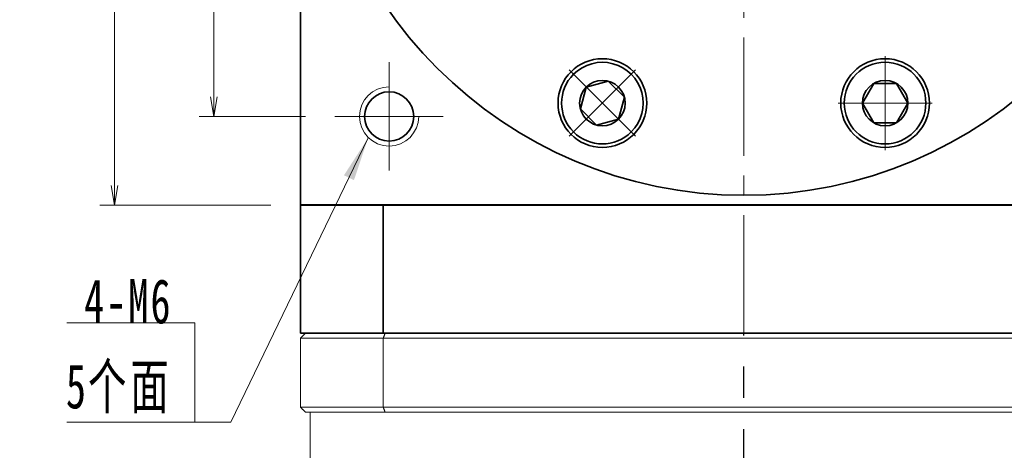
# Model space of a CAD drawing. Header units: millimetres. Extents: x -3 to 668, y 0 to 459.
# Tile 6 of 9: x 330 to 430, y 280 to 324. Entities that reach past the tile are written whole.
import ezdxf

# ---------------------------------------------------------------- set-up
doc = ezdxf.new("R2010")
doc.units = ezdxf.units.MM
doc.set_wipeout_variables(frame=1)
doc.linetypes.add('CENTER2', pattern=[28.575, 19.05, -3.175, 3.175, -3.175])
doc.linetypes.add('点画线', pattern=[18, 12, -2, 2, -2])
doc.layers.add('3中心线层', color=1, linetype='CENTER2')
for name, color, linetype, lineweight in [('EB0', 7, 'Continuous', 35), ('中心线层', 1, '点画线', 18), ('尺寸线层', 3, 'Continuous', 18), ('粗实线', 7, 'Continuous', 40), ('粗实线层', 7, 'Continuous', 35)]:
    doc.layers.add(name, color=color, linetype=linetype, lineweight=lineweight)
doc.styles.add('宋体', font='SimSun.ttf', dxfattribs={"width": 0.8})
doc.styles.add('标准', font='txt', dxfattribs={"width": 0.667})
doc.dimstyles.new('A水平标注$0', dxfattribs={"dimtxt": 3.5, "dimasz": 2, "dimexe": 1.5, "dimexo": 3, "dimgap": 1.1, "dimtad": 1, "dimtoh": 1, "dimdec": 4, "dimdsep": 46, "dimtxsty": '宋体', "dimblk": 'OPEN', "dimcen": 3, "dimclrd": 3, "dimclre": 3, "dimclrt": 6, "dimadec": 0, "dimazin": 0, "dimtm": 1e-09, "dimtfac": 1, "dimtdec": 4, "dimtix": 1, "dimtmove": 0, "dimatfit": 3, "dimldrblk": 'OPEN', "dimfxl": 0, "dimlwd": 13, "dimlwe": 13, "dimarcsym": 0})

# ---------------------------------------------------------------- blocks, each defined once
blk = doc.blocks.new('_Open')
at = {"color": 0, "linetype": 'ByBlock', "lineweight": -2}
for p, q in [((-1, 0.167), (0, 0)), ((-1, -0.167), (0, 0)), ((0, 0), (-1, 0))]:
    blk.add_line(p, q, dxfattribs=at)
blk = doc.blocks.new('*D24')
at = {"layer": 'Defpoints', "color": 0, "transparency": 16777216}
for p in [(350.311, 350.05), (349.399, 314.05), (361.703, 314.05)]:
    blk.add_point(p, dxfattribs=at)
at = {"layer": '尺寸线层', "color": 3, "lineweight": 13, "transparency": 16777216}
for p, q in [((347.311, 350.05), (347.899, 350.05)), ((349.399, 348.05), (349.399, 316.05)), ((358.703, 314.05), (347.899, 314.05))]:
    blk.add_line(p, q, dxfattribs=at)
at = {"layer": '尺寸线层', "color": 3, "lineweight": 13, "transparency": 16777216, "xscale": 2, "yscale": 2, "zscale": 2}
for p, rotation in [((349.399, 350.05), 90), ((349.399, 314.05), 270)]:
    blk.add_blockref('_Open', p, dxfattribs=dict(at, rotation=rotation))
at = {"layer": '尺寸线层', "color": 6, "transparency": 16777216, "insert": (346.1, 332.05), "char_height": 4.5, "attachment_point": 5, "rotation": 90, "style": '宋体', "bg_fill": 3, "box_fill_scale": 1.1, "bg_fill_color": 257, "bg_fill_transparency": 0}
blk.add_mtext('36', dxfattribs=at)
blk = doc.blocks.new('*X9')
at = {"layer": '尺寸线层', "linetype": 'Continuous'}
blk.add_hatch(color=0, dxfattribs=at).paths.add_polyline_path([(17.617, 28.857), (16.166, 24.56), (15.153, 25.05)], flags=0)
at = {"layer": '尺寸线层', "color": 0, "linetype": 'Continuous'}
blk.add_line((17.617, 28.857), (3.674, 0), dxfattribs=at)
at = {"layer": '尺寸线层', "color": 0}
for p, q in [((0, 10.089), (-12.975, 10.089)), ((0, 0), (0, 10.089)), ((0, 0), (-12.975, 0)), ((3.674, 0), (0, 0))]:
    blk.add_line(p, q, dxfattribs=at)
at = {"layer": '尺寸线层', "color": 0, "insert": (-2.25, 0.9), "char_height": 4.5, "width": 19.97539, "attachment_point": 9, "line_spacing_factor": 1.15057, "style": '标准'}
blk.add_mtext('\\T1.1;4-M6\\P5个面', dxfattribs=at)
blk = doc.blocks.new('*X10')
at = {"layer": '中心线层', "linetype": '点画线', "lineweight": 18}
for p, q in [((0, -4.765), (0, 4.765)), ((-4.765, 0), (4.765, 0))]:
    blk.add_line(p, q, dxfattribs=at)
at = {"layer": '粗实线层'}
for p, q in [((-2.309, 0), (-1.155, 2)), ((-1.155, 2), (1.155, 2)), ((2.309, 0), (1.155, 2)), ((2.309, 0), (1.155, 2)), ((-2.309, 0), (-1.155, -2)), ((2.309, 0), (1.155, -2)), ((-1.155, -2), (1.155, -2))]:
    blk.add_line(p, q, dxfattribs=at)
blk.add_circle((0, 0), 2.309, dxfattribs=at)
for start, end in [(0, 180), (180, 360)]:
    blk.add_arc((0, 0), 4.14, start, end, dxfattribs=at)
blk = doc.blocks.new('*D27')
at = {"layer": 'Defpoints', "color": 0, "transparency": 16777216}
for p in [(358.203, 395.05), (339.323, 305.05), (358.203, 305.05)]:
    blk.add_point(p, dxfattribs=at)
at = {"layer": '尺寸线层', "color": 3, "lineweight": 13, "transparency": 16777216}
for p, q in [((355.203, 395.05), (337.823, 395.05)), ((339.323, 393.05), (339.323, 307.05)), ((355.203, 305.05), (337.823, 305.05))]:
    blk.add_line(p, q, dxfattribs=at)
at = {"layer": '尺寸线层', "color": 3, "lineweight": 13, "transparency": 16777216, "xscale": 2, "yscale": 2, "zscale": 2}
for p, rotation in [((339.323, 395.05), 90), ((339.323, 305.05), 270)]:
    blk.add_blockref('_Open', p, dxfattribs=dict(at, rotation=rotation))
at = {"layer": '尺寸线层', "color": 6, "transparency": 16777216, "insert": (336.023, 350.05), "char_height": 4.5, "attachment_point": 5, "rotation": 90, "style": '宋体', "bg_fill": 3, "box_fill_scale": 1.1, "bg_fill_color": 257, "bg_fill_transparency": 0}
blk.add_mtext('90', dxfattribs=at)

msp = doc.modelspace()

# ---------------------------------------------------------------- linework, layer by layer
at = {"color": 7, "linetype": 'Continuous', "lineweight": 15}
for p, q in [((366.787, 292.05), (358.701, 292.05)), ((439.615, 292.05), (366.787, 292.05)), ((358.201, 291.55), (366.609, 291.55)), ((358.201, 284.55), (358.201, 291.55)), ((366.609, 291.55), (439.793, 291.55)), ((366.609, 291.55), (366.609, 284.55)), ((366.609, 284.55), (358.201, 284.55)), ((358.701, 284.05), (366.787, 284.05)), ((439.793, 284.55), (366.609, 284.55)), ((366.787, 284.05), (439.615, 284.05))]:
    msp.add_line(p, q, dxfattribs=at)
for points in [[(358.701, 292.05), (358.201, 291.55)], [(366.787, 292.05), (366.609, 291.55)], [(358.201, 284.55), (358.701, 284.05)], [(359.201, 258.05), (359.201, 284.05)], [(366.609, 284.55), (366.787, 284.05)]]:
    msp.add_open_spline(points, degree=1, dxfattribs=at)
at = {"layer": '3中心线层'}
msp.add_line((403.205, 177.537), (403.203, 292.05), dxfattribs=at)
at = {"layer": 'EB0'}
msp.add_line((448.203, 292.05), (358.203, 292.05), dxfattribs=at)
msp.add_line((448.203, 292.05), (358.203, 292.05), dxfattribs=at)
at = {"layer": '中心线层'}
for p, q in [((403.203, 292.05), (403.203, 398.05)), ((367.203, 308.55), (367.203, 319.55)), ((372.703, 314.05), (361.703, 314.05))]:
    msp.add_line(p, q, dxfattribs=at)
at = {"layer": '粗实线', "lineweight": 40}
msp.add_line((448.203, 305.05), (358.203, 305.05), dxfattribs=at)
at = {"layer": '粗实线层'}
for p, q in [((358.203, 305.05), (358.203, 395.05)), ((366.61, 292.05), (366.61, 305.05)), ((358.203, 292.05), (448.203, 292.05)), ((358.203, 292.05), (448.203, 292.05))]:
    msp.add_line(p, q, dxfattribs=at)
for centre, radius in [((388.852, 315.405), 4.5), ((417.553, 315.405), 4.5), ((367.203, 314.05), 2.5)]:
    msp.add_circle(centre, radius, dxfattribs=at)
at = {"layer": '粗实线层', "lineweight": 18}
msp.add_arc((367.203, 314.05), 3, 90, 360, dxfattribs=at)

# ---------------------------------------------------------------- block references
at = {"layer": '尺寸线层'}
msp.add_blockref('*X9', (347.464, 283.032), dxfattribs=at)

# ---------------------------------------------------------------- next in the draw order: dimensions: what is measured, and where the dimension line sits
dim = msp.add_linear_dim(base=(349.399, 314.05), p1=(350.311, 350.05), p2=(361.703, 314.05), angle=270, dimstyle='A水平标注$0', override={"dimtxt": 4.5, "dimdec": 1, "dimpost": '<>', "dimblk": 'Open', "dimtvp": 0.1, "dimtfill": 1, "dimtfillclr": 256}, dxfattribs=at)
dim.commit()
dim.dimension.update_dxf_attribs({"geometry": '*D24', "text_midpoint": (346.1, 332.05)})

# ---------------------------------------------------------------- next in the draw order: linework, layer by layer
at = {"layer": '粗实线层'}
msp.add_circle((403.203, 350.05), 44, dxfattribs=at)

# ---------------------------------------------------------------- next in the draw order: dimensions: what is measured, and where the dimension line sits
at = {"layer": '尺寸线层'}
dim = msp.add_linear_dim(base=(339.323, 305.05), p1=(358.203, 395.05), p2=(358.203, 305.05), angle=270, dimstyle='A水平标注$0', override={"dimtxt": 4.5, "dimdec": 1, "dimpost": '<>', "dimblk": 'Open', "dimtvp": 0.1, "dimtfill": 1, "dimtfillclr": 256}, dxfattribs=at)
dim.commit()
dim.dimension.update_dxf_attribs({"geometry": '*D27', "text_midpoint": (336.023, 350.05)})

# ---------------------------------------------------------------- next in the draw order: linework, layer by layer
at = {"layer": '粗实线层'}
msp.add_line((358.203, 305.05), (358.203, 292.05), dxfattribs=at)

# ---------------------------------------------------------------- next in the draw order: wipeouts: each hides what was drawn before it
for points in [[(385.924, 318.332), (385.907, 318.315), (385.89, 318.298), (385.873, 318.28), (385.857, 318.263), (385.84, 318.245), (385.823, 318.228), (385.807, 318.21), (385.79, 318.192), (385.774, 318.174), (385.758, 318.156), (385.742, 318.138), (385.726, 318.119), (385.71, 318.101), (385.694, 318.083), (385.679, 318.064), (385.663, 318.045), (385.648, 318.027), (385.632, 318.008), (385.617, 317.989), (385.602, 317.97), (385.587, 317.951), (385.572, 317.932), (385.558, 317.912), (385.543, 317.893), (385.528, 317.874), (385.514, 317.854), (385.5, 317.834), (385.486, 317.815), (385.471, 317.795), (385.458, 317.775), (385.458, 317.775), (385.351, 317.615), (385.252, 317.45), (385.161, 317.28), (385.078, 317.107), (385.003, 316.929), (384.936, 316.749), (384.878, 316.565), (384.828, 316.379), (384.787, 316.191), (384.755, 316.001), (384.732, 315.81), (384.717, 315.618), (384.712, 315.426), (384.715, 315.234), (384.728, 315.041), (384.749, 314.85), (384.779, 314.66), (384.818, 314.472), (384.866, 314.285), (384.923, 314.101), (384.987, 313.92), (385.061, 313.742), (385.142, 313.567), (385.231, 313.397), (385.329, 313.231), (385.434, 313.069), (385.546, 312.913), (385.665, 312.762), (385.792, 312.617), (385.924, 312.478), (385.924, 312.478), (386.064, 312.345), (386.209, 312.218), (386.36, 312.099), (386.516, 311.987), (386.678, 311.882), (386.844, 311.785), (387.014, 311.695), (387.189, 311.614), (387.367, 311.54), (387.548, 311.476), (387.732, 311.419), (387.919, 311.372), (388.107, 311.333), (388.297, 311.302), (388.488, 311.281), (388.681, 311.268), (388.873, 311.265), (389.065, 311.27), (389.257, 311.285), (389.448, 311.308), (389.638, 311.34), (389.826, 311.381), (390.012, 311.431), (390.196, 311.489), (390.376, 311.556), (390.554, 311.631), (390.727, 311.714), (390.897, 311.805), (391.062, 311.904), (391.222, 312.011), (391.222, 312.011), (391.242, 312.025), (391.262, 312.039), (391.281, 312.053), (391.301, 312.067), (391.321, 312.082), (391.34, 312.096), (391.359, 312.111), (391.379, 312.125), (391.398, 312.14), (391.417, 312.155), (391.436, 312.17), (391.455, 312.186), (391.474, 312.201), (391.492, 312.216), (391.511, 312.232), (391.53, 312.247), (391.548, 312.263), (391.566, 312.279), (391.585, 312.295), (391.603, 312.311), (391.621, 312.327), (391.639, 312.344), (391.657, 312.36), (391.675, 312.376), (391.692, 312.393), (391.71, 312.41), (391.727, 312.427), (391.745, 312.443), (391.762, 312.46), (391.779, 312.478), (391.779, 312.478), (391.929, 312.635), (392.069, 312.8), (392.201, 312.972), (392.324, 313.15), (392.437, 313.335), (392.541, 313.525), (392.634, 313.721), (392.717, 313.921), (392.789, 314.126), (392.851, 314.333), (392.901, 314.544), (392.941, 314.757), (392.969, 314.972), (392.986, 315.188), (392.992, 315.405), (392.986, 315.622), (392.969, 315.838), (392.941, 316.053), (392.901, 316.266), (392.851, 316.476), (392.789, 316.684), (392.717, 316.889), (392.634, 317.089), (392.541, 317.284), (392.437, 317.475), (392.324, 317.66), (392.201, 317.838), (392.069, 318.01), (391.929, 318.175), (391.779, 318.332), (391.779, 318.332), (391.622, 318.482), (391.457, 318.622), (391.285, 318.754), (391.107, 318.877), (390.922, 318.99), (390.731, 319.094), (390.536, 319.187), (390.336, 319.27), (390.131, 319.342), (389.923, 319.404), (389.713, 319.454), (389.5, 319.494), (389.285, 319.522), (389.069, 319.539), (388.852, 319.545), (388.635, 319.539), (388.419, 319.522), (388.204, 319.494), (387.991, 319.454), (387.78, 319.404), (387.573, 319.342), (387.368, 319.27), (387.168, 319.187), (386.972, 319.094), (386.782, 318.99), (386.597, 318.877), (386.418, 318.754), (386.247, 318.622), (386.082, 318.482)], [(413.413, 315.405), (413.413, 315.381), (413.413, 315.356), (413.414, 315.332), (413.414, 315.308), (413.415, 315.284), (413.416, 315.259), (413.417, 315.235), (413.418, 315.211), (413.419, 315.187), (413.42, 315.162), (413.422, 315.138), (413.423, 315.114), (413.425, 315.09), (413.427, 315.066), (413.429, 315.041), (413.431, 315.017), (413.434, 314.993), (413.436, 314.969), (413.439, 314.945), (413.442, 314.921), (413.444, 314.897), (413.448, 314.873), (413.451, 314.849), (413.454, 314.825), (413.458, 314.801), (413.461, 314.777), (413.465, 314.753), (413.469, 314.729), (413.473, 314.705), (413.477, 314.681), (413.477, 314.681), (413.515, 314.492), (413.562, 314.305), (413.617, 314.121), (413.681, 313.939), (413.753, 313.761), (413.834, 313.586), (413.923, 313.415), (414.019, 313.249), (414.123, 313.087), (414.234, 312.93), (414.353, 312.778), (414.479, 312.632), (414.611, 312.492), (414.749, 312.359), (414.894, 312.232), (415.044, 312.112), (415.2, 311.999), (415.361, 311.893), (415.527, 311.795), (415.697, 311.705), (415.871, 311.622), (416.048, 311.548), (416.229, 311.482), (416.413, 311.425), (416.599, 311.376), (416.788, 311.336), (416.978, 311.305), (417.169, 311.283), (417.361, 311.269), (417.553, 311.265), (417.553, 311.265), (417.746, 311.269), (417.938, 311.283), (418.129, 311.305), (418.319, 311.336), (418.507, 311.376), (418.693, 311.425), (418.877, 311.482), (419.058, 311.548), (419.236, 311.622), (419.41, 311.705), (419.58, 311.795), (419.745, 311.893), (419.906, 311.999), (420.062, 312.112), (420.212, 312.232), (420.357, 312.359), (420.495, 312.492), (420.628, 312.632), (420.753, 312.778), (420.872, 312.93), (420.983, 313.087), (421.087, 313.249), (421.184, 313.415), (421.272, 313.586), (421.353, 313.761), (421.425, 313.939), (421.489, 314.121), (421.544, 314.305), (421.591, 314.492), (421.629, 314.681), (421.629, 314.681), (421.633, 314.705), (421.638, 314.729), (421.641, 314.753), (421.645, 314.777), (421.649, 314.801), (421.652, 314.825), (421.656, 314.849), (421.659, 314.873), (421.662, 314.897), (421.665, 314.921), (421.668, 314.945), (421.67, 314.969), (421.673, 314.993), (421.675, 315.017), (421.677, 315.041), (421.679, 315.066), (421.681, 315.09), (421.683, 315.114), (421.685, 315.138), (421.686, 315.162), (421.687, 315.187), (421.689, 315.211), (421.69, 315.235), (421.691, 315.259), (421.691, 315.284), (421.692, 315.308), (421.693, 315.332), (421.693, 315.356), (421.693, 315.381), (421.693, 315.405), (421.693, 315.405), (421.687, 315.622), (421.67, 315.838), (421.642, 316.053), (421.603, 316.266), (421.552, 316.476), (421.491, 316.684), (421.418, 316.889), (421.335, 317.089), (421.242, 317.284), (421.138, 317.475), (421.025, 317.66), (420.902, 317.838), (420.771, 318.01), (420.63, 318.175), (420.481, 318.332), (420.323, 318.482), (420.159, 318.622), (419.987, 318.754), (419.808, 318.877), (419.623, 318.99), (419.433, 319.094), (419.237, 319.187), (419.037, 319.27), (418.832, 319.342), (418.625, 319.404), (418.414, 319.454), (418.201, 319.494), (417.986, 319.522), (417.77, 319.539), (417.553, 319.545), (417.553, 319.545), (417.336, 319.539), (417.12, 319.522), (416.906, 319.494), (416.692, 319.454), (416.482, 319.404), (416.274, 319.342), (416.07, 319.27), (415.869, 319.187), (415.674, 319.094), (415.483, 318.99), (415.298, 318.877), (415.12, 318.754), (414.948, 318.622), (414.783, 318.482), (414.626, 318.332), (414.477, 318.175), (414.336, 318.01), (414.204, 317.838), (414.081, 317.66), (413.968, 317.475), (413.864, 317.284), (413.771, 317.089), (413.688, 316.889), (413.616, 316.684), (413.554, 316.476), (413.504, 316.266), (413.464, 316.053), (413.436, 315.838), (413.419, 315.622)]]:
    msp.add_wipeout(points).dxf.layer = '粗实线层'

# ---------------------------------------------------------------- next in the draw order: block references
for p, rotation in [((388.852, 315.405), 135.0000000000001), ((417.553, 315.405), 180)]:
    msp.add_blockref('*X10', p, dxfattribs=dict(at, rotation=rotation))

doc.saveas('drawing.dxf')
